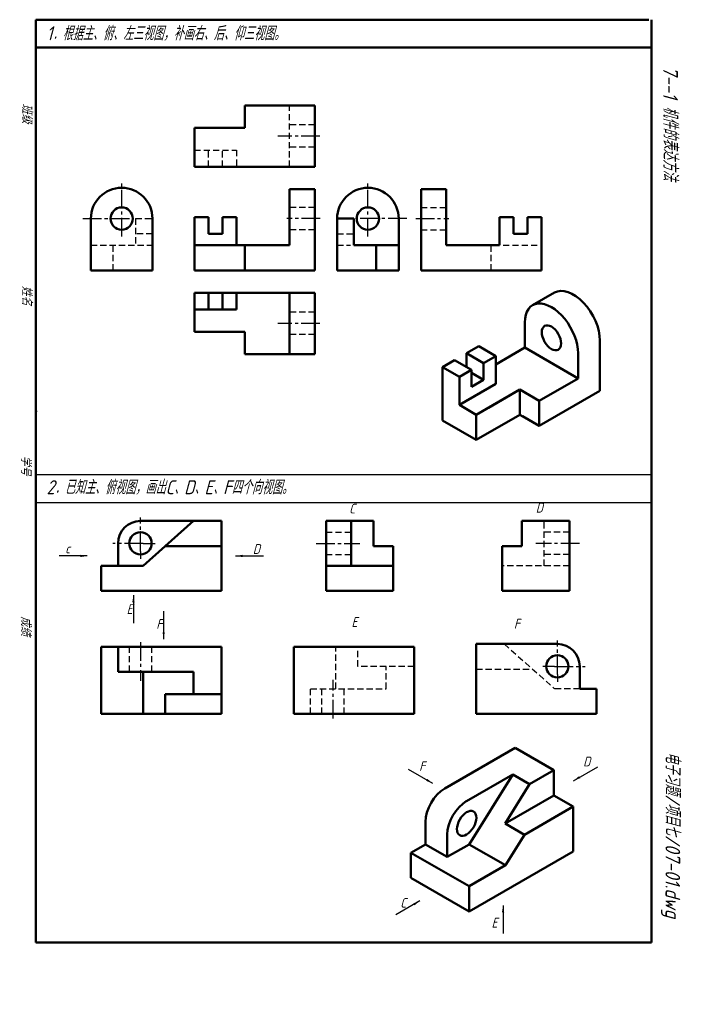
# Model space of a CAD drawing. Header units: millimetres. Extents: x 104 to 341, y -29 to 323.
import ezdxf

# ---------------------------------------------------------------- set-up
doc = ezdxf.new("R2010")
doc.units = ezdxf.units.MM
doc.header["$LTSCALE"] = 0.7
for name, pattern in [('CENTER2', [28.575, 19.05, -3.175, 3.175, -3.175]), ('DASHED2', [9.525, 6.35, -3.175]), ('HIDDEN2', [4.7625, 3.175, -1.5875])]:
    doc.linetypes.add(name, pattern=pattern)
doc.layers.add('尺寸层', color=221, linetype='Continuous')
doc.layers.add('细实线层', color=7, linetype='Continuous')
for name, color, linetype, lineweight in [('文字层', 227, 'Continuous', 20), ('点画线层', 3, 'CENTER2', 25), ('答案层', 1, 'Continuous', 25), ('粗实线层', 7, 'Continuous', 50), ('虚线层', 2, 'DASHED2', 25)]:
    doc.layers.add(name, color=color, linetype=linetype, lineweight=lineweight)
doc.styles.add('工程字体（斜）', font='gbeitc.shx', dxfattribs={"bigfont": 'gbcbig.shx'})
doc.styles.add('工程斜体', font='gbeitc.shx', dxfattribs={"bigfont": 'gbcbig.shx'})
doc.dimstyles.new('gb35', dxfattribs={"dimtxt": 2.5, "dimasz": 2.5, "dimexe": 2, "dimexo": 0, "dimgap": 1, "dimtad": 1, "dimdsep": 46, "dimtxsty": '工程字体（斜）', "dimcen": 0, "dimadec": 0, "dimazin": 0, "dimtfac": 1, "dimtmove": 0, "dimatfit": 3, "dimfxl": 0, "dimarcsym": 0})

msp = doc.modelspace()

# ---------------------------------------------------------------- linework, layer by layer
at = {"layer": '尺寸层', "color": 7, "ltscale": 0.5}
msp.add_line((291.36, 178.7), (311.56, 190.36), dxfattribs=at)
at = {"layer": '点画线层', "color": 1, "ltscale": 0.5}
for p, q in [((211.51, 281.5), (196.51, 281.5)), ((140.66, 245.64), (140.66, 264.99)), ((126.78, 252), (145.04, 252)), ((245.73, 252), (257.59, 252)), ((210.16, 135.87), (225.73, 135.87)), ((304.22, 135.87), (288.65, 135.87)), ((296.35, 88.97), (296.35, 101.09)), ((295.35, 91.89), (291.13, 91.89)), ((295.35, 91.89), (306.25, 91.89)), ((296.35, 88.97), (296.35, 86.3)), ((216.19, 73.21), (216.19, 87.06))]:
    msp.add_line(p, q, dxfattribs=at)
at = {"layer": '点画线层', "color": 7, "ltscale": 0.5}
for p, q in [((228.66, 245.64), (228.66, 264.99)), ((211.59, 252), (199.73, 252)), ((242.54, 252), (224.28, 252)), ((211.51, 214.5), (196.51, 214.5)), ((147.38, 132.95), (147.38, 145.07)), ((148.38, 135.87), (137.48, 135.87)), ((147.38, 100.57), (147.38, 86.72))]:
    msp.add_line(p, q, dxfattribs=at)
at = {"layer": '点画线层', "color": 7}
for p, q in [((148.38, 135.87), (152.59, 135.87)), ((147.38, 132.95), (147.38, 130.28))]:
    msp.add_line(p, q, dxfattribs=at)
at = {"layer": '答案层', "lineweight": 50}
for p, q in [((184.66, 284.5), (184.66, 292.5)), ((184.66, 292.5), (209.66, 292.5)), ((209.66, 292.5), (209.66, 270.5)), ((166.66, 270.5), (166.66, 284.5)), ((166.66, 284.5), (184.66, 284.5)), ((209.66, 270.5), (166.66, 270.5)), ((247.66, 233.5), (247.66, 262.5)), ((247.66, 262.5), (256.66, 262.5)), ((256.66, 242.5), (256.66, 262.5)), ((129.66, 233.5), (129.66, 252)), ((151.66, 233.5), (151.66, 252)), ((280.66, 252.5), (275.66, 252.5)), ((275.66, 252.5), (275.66, 242.5)), ((280.66, 246.5), (280.66, 252.5)), ((290.66, 252.5), (285.66, 252.5)), ((285.66, 252.5), (285.66, 246.5)), ((290.66, 252.5), (290.66, 242.5)), ((285.66, 246.5), (280.66, 246.5)), ((275.66, 242.5), (256.66, 242.5)), ((290.66, 242.5), (290.66, 233.5)), ((151.66, 233.5), (129.66, 233.5)), ((290.66, 233.5), (247.66, 233.5)), ((213.69, 143.87), (230.69, 143.87)), ((213.69, 118.87), (213.69, 143.87)), ((222.69, 127.87), (222.69, 143.87)), ((230.69, 134.87), (230.69, 143.87)), ((300.69, 143.87), (283.69, 143.87)), ((283.69, 134.87), (283.69, 143.87)), ((300.69, 118.87), (300.69, 143.87)), ((237.69, 134.87), (230.69, 134.87)), ((237.69, 118.87), (237.69, 134.87)), ((276.69, 118.87), (276.69, 134.87)), ((276.69, 134.87), (283.69, 134.87)), ((213.69, 127.87), (237.69, 127.87)), ((213.69, 118.87), (237.69, 118.87)), ((300.69, 118.87), (276.69, 118.87)), ((202.19, 74.89), (202.19, 98.89)), ((202.19, 98.89), (245.19, 98.89)), ((245.19, 98.89), (245.19, 74.89)), ((267.35, 74.89), (267.35, 99.89)), ((267.35, 99.89), (296.35, 99.89)), ((304.35, 83.89), (304.35, 91.89)), ((310.35, 83.89), (304.35, 83.89)), ((310.35, 74.89), (310.35, 83.89)), ((202.19, 74.89), (245.19, 74.89)), ((310.35, 74.89), (267.35, 74.89))]:
    msp.add_line(p, q, dxfattribs=at)
at = {"layer": '答案层', "linetype": 'HIDDEN2'}
for p, q in [((291.69, 127.87), (291.69, 143.87)), ((213.69, 139.87), (222.69, 139.87)), ((300.69, 139.87), (291.69, 139.87)), ((213.69, 131.87), (222.69, 131.87)), ((300.69, 131.87), (291.69, 131.87)), ((300.69, 127.87), (276.69, 127.87)), ((217.19, 83.89), (217.19, 98.89)), ((225.06, 91.89), (225.06, 98.89)), ((277.35, 99.89), (295.35, 83.89)), ((245.19, 91.89), (225.06, 91.89)), ((235.19, 83.89), (235.19, 91.89)), ((267.35, 90.89), (287.48, 90.89)), ((208.19, 83.89), (235.19, 83.89)), ((208.19, 74.89), (208.19, 83.89)), ((212.19, 74.89), (212.19, 83.89)), ((220.19, 74.89), (220.19, 83.89)), ((304.35, 83.89), (295.35, 83.89))]:
    msp.add_line(p, q, dxfattribs=at)
at = {"layer": '答案层', "lineweight": 50}
for centre in [(140.66, 252), (296.35, 91.89)]:
    msp.add_circle(centre, 4, dxfattribs=at)
for centre, radius, end in [((140.66, 252), 11, 180), ((296.35, 91.89), 8, 90)]:
    msp.add_arc(centre, radius, 0, end, dxfattribs=at)
at = {"layer": '粗实线层', "color": 7, "ltscale": 0.5}
for p, q in [((110.01, 323.13), (110.01, -6.87)), ((329.06, 323.13), (110.01, 323.13)), ((330.01, -6.87), (330.01, 323.13)), ((330.01, 313.13), (110.01, 313.13)), ((209.66, 262.5), (200.66, 262.5)), ((200.66, 242.5), (200.66, 262.5)), ((209.66, 233.5), (209.66, 262.5)), ((166.66, 252.5), (166.66, 242.5)), ((166.66, 252.5), (171.66, 252.5)), ((171.66, 252.5), (171.66, 246.5)), ((176.66, 246.5), (176.66, 252.5)), ((176.66, 252.5), (181.66, 252.5)), ((181.66, 252.5), (181.66, 242.5)), ((217.66, 233.5), (217.66, 252)), ((223.66, 252), (217.66, 252)), ((217.66, 252), (223.66, 252)), ((223.66, 252), (223.66, 242.5)), ((239.66, 233.5), (239.66, 252)), ((171.66, 246.5), (176.66, 246.5)), ((166.66, 242.5), (166.66, 233.5)), ((166.66, 242.5), (200.66, 242.5)), ((184.66, 233.5), (184.66, 242.5)), ((223.66, 242.5), (239.66, 242.5)), ((239.66, 242.5), (223.66, 242.5)), ((231.66, 233.5), (231.66, 242.5)), ((166.66, 233.5), (209.66, 233.5)), ((217.66, 233.5), (239.66, 233.5)), ((166.66, 225.5), (166.66, 211.5)), ((209.66, 225.5), (166.66, 225.5)), ((171.66, 225.5), (171.66, 219.5)), ((176.66, 225.5), (176.66, 219.5)), ((181.66, 219.5), (181.66, 225.5)), ((200.66, 225.5), (200.66, 203.5)), ((209.66, 203.5), (209.66, 225.5)), ((287.53, 221.04), (295.3, 225.52)), ((166.66, 219.5), (181.66, 219.5)), ((284.72, 205.86), (284.72, 214.86)), ((166.66, 211.5), (184.66, 211.5)), ((184.66, 211.5), (184.66, 203.5)), ((311.56, 190.36), (311.56, 208.36)), ((268.26, 206.36), (263.93, 203.86)), ((274.32, 202.86), (268.26, 206.36)), ((284.72, 205.86), (274.32, 199.86)), ((284.72, 205.86), (303.77, 194.86)), ((184.66, 203.5), (209.66, 203.5)), ((255.27, 198.86), (259.6, 201.36)), ((259.6, 201.36), (265.66, 197.86)), ((263.93, 203.86), (269.99, 200.36)), ((263.93, 203.86), (263.93, 198.86)), ((269.99, 200.36), (274.32, 202.86)), ((274.32, 202.86), (274.32, 192.86)), ((303.77, 194.86), (303.77, 203.86)), ((255.27, 179.86), (255.27, 198.86)), ((255.27, 198.86), (261.33, 195.36)), ((261.33, 195.36), (265.66, 197.86)), ((265.66, 197.86), (265.66, 191.86)), ((269.99, 194.36), (269.99, 200.36)), ((261.33, 195.36), (261.33, 185.36)), ((265.66, 191.86), (269.99, 194.36)), ((289.91, 186.86), (303.77, 194.86)), ((261.33, 185.36), (274.32, 192.86)), ((282.98, 190.86), (267.39, 181.86)), ((282.98, 190.86), (271.73, 184.36)), ((289.91, 186.86), (282.98, 190.86)), ((282.98, 181.86), (282.98, 190.86)), ((311.56, 190.36), (289.91, 177.86)), ((289.91, 177.86), (289.91, 186.86)), ((267.39, 181.86), (261.33, 185.36)), ((267.39, 172.86), (255.27, 179.86)), ((267.39, 181.86), (267.39, 172.86)), ((267.39, 172.86), (282.98, 181.86)), ((282.98, 181.86), (289.91, 177.86)), ((289.91, 177.86), (283.85, 181.36)), ((267.39, 172.86), (256.14, 179.36)), ((176.38, 143.87), (147.38, 143.87)), ((166.38, 143.87), (148.38, 127.87)), ((176.38, 118.87), (176.38, 143.87)), ((139.38, 127.87), (139.38, 135.87)), ((176.38, 134.87), (156.25, 134.87)), ((133.38, 118.87), (133.38, 127.87)), ((133.38, 127.87), (148.38, 127.87)), ((133.38, 118.87), (176.38, 118.87)), ((110.01, 103.13), (110.01, 113.13)), ((133.38, 98.89), (176.38, 98.89)), ((133.38, 98.89), (133.38, 74.89)), ((139.38, 98.89), (139.38, 89.89)), ((176.38, 74.89), (176.38, 98.89)), ((139.38, 89.89), (166.38, 89.89)), ((148.38, 89.89), (148.38, 74.89)), ((166.38, 89.89), (166.38, 81.89)), ((176.38, 81.89), (156.25, 81.89)), ((156.25, 81.89), (156.25, 74.89)), ((133.38, 74.89), (176.38, 74.89)), ((281.26, 62.73), (256.14, 48.23)), ((295.12, 54.73), (281.26, 62.73)), ((280.39, 53.23), (263.94, 43.73)), ((264.8, 28.23), (280.39, 53.23)), ((286.46, 49.73), (280.39, 53.23)), ((295.12, 54.73), (286.46, 49.73)), ((295.12, 45.73), (295.12, 54.73)), ((277.69, 35.67), (286.46, 49.73)), ((302.04, 41.73), (295.12, 45.73)), ((302.04, 41.73), (284.61, 31.67)), ((302.04, 25.73), (302.04, 41.73)), ((249.22, 36.23), (249.22, 28.23)), ((284.61, 31.67), (277.69, 35.67)), ((257.01, 23.73), (257.01, 31.73)), ((244.02, 25.23), (249.22, 28.23)), ((249.22, 28.23), (257.01, 23.73)), ((257.01, 23.73), (264.8, 28.23)), ((257.01, 23.73), (264.8, 28.23)), ((264.8, 28.23), (277.79, 20.73)), ((277.79, 20.73), (284.61, 31.67)), ((264.8, 13.23), (244.02, 25.23)), ((244.02, 25.23), (244.02, 16.23)), ((302.04, 25.73), (264.8, 4.23)), ((264.8, 13.23), (277.79, 20.73)), ((244.02, 16.23), (264.8, 4.23)), ((264.8, 4.23), (264.8, 13.23)), ((110.01, -6.87), (320.01, -6.87)), ((320.01, -6.87), (330.01, -6.87))]:
    msp.add_line(p, q, dxfattribs=at)
at = {"layer": '粗实线层'}
for p, q in [((269.99, 194.36), (265.66, 196.86)), ((295.12, 45.73), (277.69, 35.67))]:
    msp.add_line(p, q, dxfattribs=at)
at = {"layer": '粗实线层', "color": 7, "ltscale": 0.5}
for centre in [(228.66, 252), (147.38, 135.87)]:
    msp.add_circle(centre, 4, dxfattribs=at)
for centre, radius, start in [((228.66, 252), 11, 0), ((147.38, 135.87), 8, 90)]:
    msp.add_arc(centre, radius, start, 180, dxfattribs=at)
for centre, major_axis, start_param, end_param in [((302.04, 213.86), (6.74, -11.67), 0.785398, 3.1416), ((294.24, 209.36), (6.74, -11.67), 0.785398, 3.926991), ((256.14, 40.23), (-4.9, -8.49), 3.926991, 5.497787), ((263.94, 35.73), (-4.9, -8.49), 3.926991, 5.497787)]:
    msp.add_ellipse(centre, major_axis=major_axis, ratio=0.57735, start_param=start_param, end_param=end_param, dxfattribs=at)
for centre, major_axis in [((294.24, 209.36), (2.45, -4.24)), ((263.94, 35.73), (-2.45, -4.24))]:
    msp.add_ellipse(centre, major_axis=major_axis, ratio=0.57735, dxfattribs=at)
at = {"layer": '粗实线层', "color": 7}
msp.add_point((110.01, 183.13), dxfattribs=at)
at = {"layer": '细实线层', "color": 7, "ltscale": 0.5}
for p, q in [((330.01, 160.37), (110.01, 160.37)), ((330.01, 150.37), (110.01, 150.37))]:
    msp.add_line(p, q, dxfattribs=at)
at = {"layer": '细实线层', "color": 7}
msp.add_point((110.01, 183.13), dxfattribs=at)
at = {"layer": '虚线层', "color": 1, "ltscale": 0.5}
for p, q in [((200.66, 270.5), (200.66, 292.5)), ((209.66, 285.5), (200.66, 285.5)), ((166.66, 276.5), (181.66, 276.5)), ((171.66, 270.5), (171.66, 276.5)), ((176.66, 270.5), (176.66, 276.5)), ((181.66, 276.5), (181.66, 270.5)), ((209.66, 277.5), (200.66, 277.5)), ((247.66, 256), (256.66, 256)), ((145.66, 252), (151.66, 252)), ((145.66, 252), (145.66, 242.5)), ((151.66, 246.5), (145.66, 246.5)), ((247.66, 248), (256.66, 248)), ((129.66, 242.5), (151.66, 242.5)), ((137.66, 233.5), (137.66, 242.5)), ((272.66, 233.5), (272.66, 242.5)), ((276.96, 242.5), (290.66, 242.5))]:
    msp.add_line(p, q, dxfattribs=at)
at = {"layer": '虚线层', "color": 7, "ltscale": 0.5}
for p, q in [((209.66, 256), (200.66, 256)), ((209.66, 248), (200.66, 248)), ((217.66, 246.5), (223.66, 246.5)), ((217.66, 242.5), (222.44, 242.5)), ((209.66, 218.5), (200.66, 218.5)), ((209.66, 210.5), (200.66, 210.5)), ((143.38, 98.89), (143.38, 89.89)), ((151.38, 98.89), (151.38, 89.89))]:
    msp.add_line(p, q, dxfattribs=at)

# ---------------------------------------------------------------- texts
at = {"layer": '文字层', "color": 7, "style": '工程字体（斜）'}
for s, p in [('班级', (105.04, 293.1)), ('姓名', (105.02, 228.01)), ('学号', (104.64, 167.24)), ('成绩', (104.64, 109.81))]:
    msp.add_text(s, height=3.5, rotation=270, dxfattribs=at).set_placement(p)
for s, p in [('C', (221.94, 146.56)), ('D', (288.64, 146.88)), ('c', (120.49, 132.25)), ('D', (187.53, 132.09)), ('E', (142.43, 110.59)), ('E', (222.78, 105.97)), ('F', (153.02, 105.28)), ('F', (280.82, 105.37)), ('F', (246.96, 54.43)), ('D', (305.57, 56.09)), ('C', (240.2, 5.58)), ('E', (272.84, -1.53))]:
    msp.add_text(s, height=3.5, dxfattribs=at).set_placement(p)
at = {"layer": '细实线层', "color": 7, "ltscale": 0.5, "style": '工程斜体'}
for s, p in [('1．根据主、俯、左三视图，补画右、后、仰三视图。', (113.81, 315.77)), ('2．已知主、俯视图，画出C、D、E、F四个向视图。', (113.81, 153.44))]:
    msp.add_text(s, height=5, dxfattribs=at).set_placement(p)
at = {"layer": '细实线层', "color": 7, "ltscale": 0.5}
for s, style, p in [('    7--1 机件的表达方法  ', '工程字体（斜）', (334.18, 317.85)), ('电子习题/项目七/07-01.dwg', '工程斜体', (335, 61.28))]:
    msp.add_text(s, height=5.25, rotation=270, dxfattribs=dict(at, style=style)).set_placement(p)

# ---------------------------------------------------------------- leaders
at = {"layer": '尺寸层', "color": 7, "ltscale": 0.5}
for points in [[(128.38, 131.37), (118.38, 131.37)], [(181.38, 131.37), (191.38, 131.37)], [(144.87, 117.31), (144.87, 107.31)], [(155.67, 101.6), (155.67, 111.6)], [(251.84, 50.03), (243.18, 55.03)], [(302.14, 51), (310.8, 56)], [(247.25, 8.02), (238.59, 3.02)], [(276.96, 6.38), (276.96, -3.62)]]:
    msp.add_leader(points, dimstyle='gb35', override={"dimgap": 1, "dimtad": 0}, dxfattribs=at)

doc.saveas('drawing.dxf')
